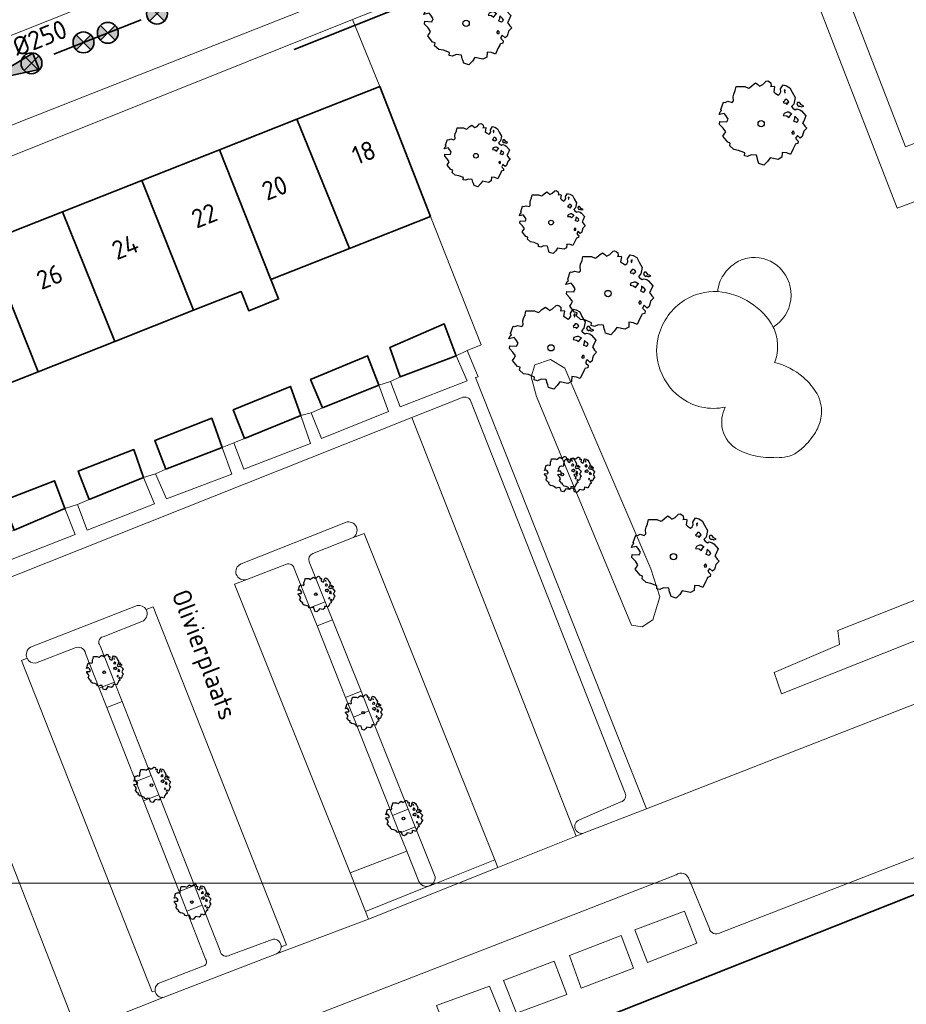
# Model space of a CAD drawing. Header units: metres. Extents: x 152391 to 157968, y 462336 to 467280.
# Tile 253 of 256: x 155098 to 155162, y 464771 to 464842. Entities that reach past the tile are written whole.
import ezdxf
from ezdxf.enums import TextEntityAlignment as Align

# ---------------------------------------------------------------- set-up
doc = ezdxf.new("R2010")
doc.units = ezdxf.units.M
doc.header["$LTSCALE"] = 0.75
doc.linetypes.add('RI-VWA_BETON', pattern=[19, 9, -5, 0, -5])
doc.layers.get('0').update_dxf_attribs({"lineweight": 25})
doc.layers.get('defpoints').update_dxf_attribs({"lineweight": 25})
for name, color, linetype, lineweight in [('B-GV-GR-BOOM-S', 252, 'Continuous', 25), ('B-WE-GR-BEPLANTING_CULTUUR_BODEMBEDEKKER-GV', 251, 'Continuous', 18), ('B-WE-GR-BEPLANTING_CULTUUR_HEESTERS-GV', 251, 'Continuous', 18), ('B-WE-GR-GROENVOORZIENING-GV', 251, 'Continuous', 18), ('B-WE-OG-BEBOUWING-GV', 6, 'Continuous', 35), ('B-WE-OG-BEBOUWING-T18', 1, 'Continuous', 18), ('B-WE-OG-TERREIN_CULTUURSCHEIDING-GV', 251, 'Continuous', 18), ('B-WE-OG-TERREIN_ONBEGROEID-GV', 251, 'Continuous', 18), ('B-WE-OG-TOPOGRAFIE-T18', 1, 'Continuous', 18), ('B-WE-VH-VERHARDING_BETONSTRAATSTEEN-GV', 251, 'Continuous', 18), ('B-WE-VH-VERHARDING_TEGEL-GV', 251, 'Continuous', 18), ('N-OI-RI-VWA_STROOMRICHTING-S @ 0.75', 36, 'Continuous', 35), ('N-OI-RI-VWA_TRANSPORTLEIDING_BETON_250-G', 36, 'RI-VWA_BETON', 35), ('N-RO-KG-GRENS_WERK-G', 7, 'XX-WERKGRENS', 35)]:
    doc.layers.add(name, color=color, linetype=linetype, lineweight=lineweight)
doc.layers.add('N-OI-RI-VRIJVERVAL_HULPSTUK-S', color=210, linetype='Continuous', lineweight=35, plot=False)
doc.layers.add('X-XX-AL-TEKENBLAD_HULPLIJN-G', color=7, linetype='Continuous', lineweight=18, plot=False)
doc.styles.add('NLCS-ISO', font='isocpeur.ttf')
doc.styles.add('NLCS-ISO-M750-T18', font='NLCS-ISO.ttf', dxfattribs={"height": 1.35})
doc.linetypes.add('XX-WERKGRENS', pattern='A,0,[137,NLCS.SHX,S=0.1,R=0,X=-1.1,Y=-1.35],-6', length=6)

# ---------------------------------------------------------------- blocks, each defined once
blk = doc.blocks.new('*U143')
at = {"ltscale": 0.1}
blk.add_hatch(color=256, dxfattribs=at).paths.add_polyline_path([(-2.5, 0), (2.5, -0.833), (2.5, 0.833)])
at = {"ltscale": 0.1, "flags": 128}
blk.add_lwpolyline([(-2.5, 0), (2.5, -0.833), (2.5, 0.833)], close=True, dxfattribs=at)
at = {"ltscale": 0.1, "style": 'NLCS-ISO'}
for tag, p in [('MAT', (-1, 0.5)), ('BOBL', (-24.572, 0))]:
    blk.add_attdef(tag, text='', height=1.8, dxfattribs=at).set_placement(p, align=Align.BOTTOM_RIGHT)
for tag, p in [('DIA', (1, 0.5)), ('BOBR', (23.626, -0.008))]:
    blk.add_attdef(tag, text='', height=1.8, dxfattribs=at).set_placement(p, align=Align.BOTTOM_LEFT)
at = {"layer": 'defpoints', "ltscale": 0.1, "style": 'NLCS-ISO', "flags": 1}
blk.add_attdef('JVA', text='', height=1.8, dxfattribs=at).set_placement((0, -1), align=Align.TOP_CENTER)
blk = doc.blocks.new('SRI-HULP')
h = blk.add_hatch(color=256)
h.dxf.hatch_style = 1
h.paths.add_polyline_path([(-0.707, 0.707, 0.198912), (-1, 0, 0.198912), (-0.707, -0.707), (0, 0)])
h = blk.add_hatch(color=256)
h.dxf.hatch_style = 1
h.paths.add_polyline_path([(1, 0, 0.198912), (0.707, 0.707), (0, 0), (0.707, -0.707, 0.198912)])
for p, q in [((-0.707, 0.707), (0.707, -0.707)), ((-0.707, -0.707), (0.707, 0.707))]:
    blk.add_line(p, q)
blk.add_circle((0, 0), 1)
blk = doc.blocks.new('SGR-BOOM_31_50')
at = {"linetype": 'Continuous'}
for p, q in [((-0.487, 2.064), (-0.301, 2.196)), ((-0.301, 2.196), (-0.177, 2.108)), ((0.087, 2.108), (0.273, 2.283)), ((0.273, 2.283), (0.351, 2.305)), ((0.351, 2.305), (0.444, 2.261)), ((0.444, 2.261), (0.521, 2.196)), ((0.521, 2.196), (0.537, 2.042)), ((-1.51, 1.451), (-1.479, 1.582)), ((-1.495, 1.232), (-1.51, 1.451)), ((-1.479, 1.582), (-1.402, 1.78)), ((-1.402, 1.78), (-1.355, 1.999)), ((-1.355, 1.999), (-0.89, 1.999)), ((-0.89, 1.999), (-0.688, 1.911)), ((-0.688, 1.911), (-0.626, 1.933)), ((-0.626, 1.933), (-0.487, 2.064)), ((-0.177, 2.108), (-0.084, 2.02)), ((-0.084, 2.02), (0.087, 2.108)), ((0.537, 2.042), (0.506, 1.999)), ((0.506, 1.999), (0.707, 2.02)), ((0.723, 1.977), (0.676, 1.714)), ((0.676, 1.714), (0.754, 1.648)), ((0.707, 2.02), (0.723, 1.977)), ((0.754, 1.648), (0.924, 1.539)), ((0.924, 1.539), (1.002, 1.604)), ((1.002, 1.604), (1.064, 1.714)), ((1.048, 1.867), (1.188, 2.086)), ((1.064, 1.714), (1.048, 1.867)), ((1.188, 2.086), (1.358, 2.042)), ((1.296, 1.823), (1.234, 1.78)), ((1.234, 1.78), (1.265, 1.67)), ((1.265, 1.67), (1.281, 1.648)), ((1.281, 1.692), (1.296, 1.823)), ((1.358, 2.042), (1.545, 1.933)), ((1.545, 1.933), (1.669, 1.692)), ((1.669, 1.692), (1.839, 1.407)), ((-2.177, 0.772), (-2.038, 1.166)), ((-2.131, 0.706), (-2.177, 0.772)), ((-2.038, 1.166), (-1.944, 1.144)), ((-1.944, 1.144), (-1.789, 1.21)), ((-1.789, 1.21), (-1.572, 1.144)), ((-1.572, 1.144), (-1.495, 1.232)), ((1.25, 1.21), (1.188, 1.166)), ((1.188, 1.166), (1.234, 1.101)), ((1.234, 1.101), (1.312, 1.122)), ((1.296, 1.298), (1.25, 1.21)), ((1.374, 1.298), (1.296, 1.298)), ((1.312, 1.122), (1.374, 1.035)), ((1.436, 1.254), (1.374, 1.298)), ((1.374, 1.035), (1.436, 1.122)), ((1.498, 1.166), (1.436, 1.254)), ((1.436, 1.122), (1.498, 1.166)), ((1.762, 1.057), (1.638, 0.925)), ((1.638, 0.925), (1.7, 0.838)), ((1.7, 0.838), (1.839, 0.75)), ((1.839, 1.407), (1.762, 1.057)), ((1.839, 0.75), (1.917, 0.794)), ((1.963, 1.144), (1.917, 1.079)), ((1.917, 1.079), (1.948, 0.991)), ((1.917, 0.794), (2.087, 0.75)), ((1.948, 0.991), (2.041, 0.925)), ((2.056, 1.144), (1.963, 1.144)), ((2.041, 0.969), (2.18, 0.903)), ((2.041, 0.925), (2.056, 0.969)), ((2.165, 1.013), (2.056, 1.144)), ((2.087, 0.75), (2.18, 0.684)), ((2.304, 0.947), (2.165, 1.013)), ((2.18, 0.903), (2.304, 0.947)), ((-2.27, 0.487), (-2.208, 0.641)), ((-1.991, 0.553), (-2.27, 0.487)), ((-2.239, -0.038), (-2.224, 0.115)), ((-2.224, 0.115), (-1.851, 0.093)), ((-2.208, 0.641), (-2.131, 0.706)), ((-1.898, 0.444), (-1.991, 0.553)), ((-1.774, 0.246), (-1.898, 0.444)), ((-1.851, 0.093), (-1.774, 0.246)), ((1.234, 0.553), (1.188, 0.444)), ((1.188, 0.444), (1.374, 0.422)), ((1.405, 0.619), (1.234, 0.553)), ((1.374, 0.422), (1.483, 0.334)), ((1.483, 0.619), (1.405, 0.619)), ((1.622, 0.531), (1.483, 0.619)), ((1.483, 0.334), (1.607, 0.487)), ((1.607, 0.487), (1.653, 0.553)), ((1.793, 0.246), (1.746, 0.137)), ((1.911, 0.065), (1.746, 0.137)), ((1.808, 0.4), (1.793, 0.312)), ((1.793, 0.312), (1.793, 0.246)), ((1.901, 0.312), (1.808, 0.4)), ((1.963, 0.268), (1.901, 0.312)), ((1.911, 0.065), (2.01, 0.181)), ((2.01, 0.181), (1.963, 0.268)), ((2.18, 0.684), (2.413, 0.422)), ((2.289, 0.137), (2.227, 0.049)), ((2.227, 0.049), (2.351, -0.126)), ((2.413, 0.422), (2.289, 0.137)), ((-2.053, -0.235), (-2.239, -0.038)), ((-2.069, -0.673), (-1.991, -0.564)), ((-1.805, -1.002), (-2.069, -0.673)), ((-1.913, -0.433), (-2.053, -0.235)), ((-1.991, -0.564), (-1.913, -0.433)), ((1.715, -0.389), (1.653, -0.476)), ((1.653, -0.476), (1.669, -0.564)), ((1.684, -0.564), (1.777, -0.542)), ((1.777, -0.454), (1.715, -0.389)), ((1.777, -0.542), (1.777, -0.454)), ((1.948, -0.63), (1.855, -0.783)), ((2.103, -0.783), (1.948, -0.63)), ((2.211, -0.695), (2.103, -0.783)), ((2.242, -0.564), (2.211, -0.695)), ((2.289, -0.411), (2.242, -0.564)), ((2.459, -0.235), (2.289, -0.411)), ((2.351, -0.126), (2.459, -0.235)), ((-1.665, -1.046), (-1.805, -1.002)), ((-1.696, -1.199), (-1.665, -1.046)), ((-1.479, -1.396), (-1.696, -1.199)), ((-1.216, -1.44), (-1.479, -1.396)), ((1.715, -1.352), (1.576, -1.659)), ((1.808, -1.177), (1.715, -1.352)), ((1.824, -1.112), (1.808, -1.177)), ((1.979, -1.068), (1.824, -1.112)), ((1.855, -0.783), (1.901, -0.849)), ((1.901, -0.849), (1.994, -0.936)), ((1.994, -0.936), (1.979, -1.068)), ((-0.89, -1.571), (-1.216, -1.44)), ((-0.906, -1.725), (-0.89, -1.571)), ((-0.735, -1.769), (-0.906, -1.725)), ((-0.533, -1.681), (-0.735, -1.769)), ((-0.254, -1.703), (-0.533, -1.681)), ((-0.208, -1.9), (-0.254, -1.703)), ((-0.177, -1.988), (-0.208, -1.9)), ((-0.13, -2.141), (-0.177, -1.988)), ((0.335, -2.031), (0.149, -2.229)), ((0.475, -1.834), (0.335, -2.031)), ((0.909, -1.922), (0.475, -1.834)), ((1.11, -1.812), (0.909, -1.922)), ((1.126, -1.55), (1.11, -1.812)), ((1.374, -1.571), (1.126, -1.55)), ((1.576, -1.659), (1.374, -1.571)), ((0.149, -2.229), (-0.13, -2.141))]:
    blk.add_line(p, q, dxfattribs=at)
blk.add_circle((0, 0), 0.169, dxfattribs=at)
blk = doc.blocks.new('SGR-BOOM_50_100')
at = {"linetype": 'Continuous'}
for p, q in [((-0.649, 2.752), (-0.401, 2.928)), ((-0.401, 2.928), (-0.236, 2.811)), ((0.116, 2.811), (0.364, 3.044)), ((0.364, 3.044), (0.467, 3.074)), ((0.467, 3.074), (0.591, 3.015)), ((0.591, 3.015), (0.695, 2.928)), ((0.695, 2.928), (0.715, 2.723)), ((-1.972, 2.11), (-1.869, 2.373)), ((-1.869, 2.373), (-1.807, 2.665)), ((-1.807, 2.665), (-1.187, 2.665)), ((-1.187, 2.665), (-0.918, 2.548)), ((-0.918, 2.548), (-0.835, 2.577)), ((-0.835, 2.577), (-0.649, 2.752)), ((-0.236, 2.811), (-0.112, 2.694)), ((-0.112, 2.694), (0.116, 2.811)), ((0.715, 2.723), (0.674, 2.665)), ((0.674, 2.665), (0.943, 2.694)), ((0.964, 2.636), (0.902, 2.285)), ((0.902, 2.285), (1.005, 2.198)), ((0.943, 2.694), (0.964, 2.636)), ((1.005, 2.198), (1.232, 2.052)), ((1.232, 2.052), (1.336, 2.139)), ((1.336, 2.139), (1.418, 2.285)), ((1.398, 2.49), (1.584, 2.782)), ((1.418, 2.285), (1.398, 2.49)), ((1.584, 2.782), (1.811, 2.723)), ((1.729, 2.431), (1.646, 2.373)), ((1.646, 2.373), (1.687, 2.227)), ((1.687, 2.227), (1.708, 2.198)), ((1.708, 2.256), (1.729, 2.431)), ((1.811, 2.723), (2.059, 2.577)), ((2.059, 2.577), (2.225, 2.256)), ((2.225, 2.256), (2.452, 1.876)), ((-2.903, 1.029), (-2.717, 1.555)), ((-2.717, 1.555), (-2.593, 1.526)), ((-2.593, 1.526), (-2.386, 1.613)), ((-2.386, 1.613), (-2.096, 1.526)), ((-2.096, 1.526), (-1.993, 1.643)), ((-2.014, 1.935), (-1.972, 2.11)), ((-1.993, 1.643), (-2.014, 1.935)), ((1.667, 1.613), (1.584, 1.555)), ((1.584, 1.555), (1.646, 1.467)), ((1.646, 1.467), (1.749, 1.497)), ((1.729, 1.73), (1.667, 1.613)), ((1.832, 1.73), (1.729, 1.73)), ((1.749, 1.497), (1.832, 1.38)), ((1.915, 1.672), (1.832, 1.73)), ((1.832, 1.38), (1.915, 1.497)), ((1.997, 1.555), (1.915, 1.672)), ((1.915, 1.497), (1.997, 1.555)), ((2.452, 1.876), (2.349, 1.409)), ((2.618, 1.526), (2.556, 1.438)), ((2.556, 1.438), (2.597, 1.321)), ((2.742, 1.526), (2.618, 1.526)), ((2.886, 1.351), (2.742, 1.526)), ((-3.027, 0.65), (-2.944, 0.854)), ((-2.655, 0.737), (-3.027, 0.65)), ((-2.944, 0.854), (-2.841, 0.942)), ((-2.841, 0.942), (-2.903, 1.029)), ((-2.531, 0.591), (-2.655, 0.737)), ((1.646, 0.737), (1.584, 0.591)), ((1.873, 0.825), (1.646, 0.737)), ((1.977, 0.825), (1.873, 0.825)), ((2.163, 0.708), (1.977, 0.825)), ((2.142, 0.65), (2.204, 0.737)), ((2.349, 1.409), (2.183, 1.234)), ((2.183, 1.234), (2.266, 1.117)), ((2.266, 1.117), (2.452, 1)), ((2.452, 1), (2.556, 1.059)), ((2.556, 1.059), (2.783, 1)), ((2.597, 1.321), (2.721, 1.234)), ((2.721, 1.292), (2.907, 1.205)), ((2.721, 1.234), (2.742, 1.292)), ((2.783, 1), (2.907, 0.913)), ((3.072, 1.263), (2.886, 1.351)), ((2.907, 1.205), (3.072, 1.263)), ((2.907, 0.913), (3.217, 0.562)), ((-2.985, -0.051), (-2.965, 0.153)), ((-2.965, 0.153), (-2.469, 0.124)), ((-2.365, 0.329), (-2.531, 0.591)), ((-2.469, 0.124), (-2.365, 0.329)), ((1.584, 0.591), (1.832, 0.562)), ((1.832, 0.562), (1.977, 0.445)), ((1.977, 0.445), (2.142, 0.65)), ((2.39, 0.329), (2.328, 0.183)), ((2.549, 0.087), (2.328, 0.183)), ((2.411, 0.533), (2.39, 0.416)), ((2.39, 0.416), (2.39, 0.329)), ((2.535, 0.416), (2.411, 0.533)), ((2.618, 0.358), (2.535, 0.416)), ((2.549, 0.087), (2.68, 0.241)), ((2.68, 0.241), (2.618, 0.358)), ((3.052, 0.183), (2.969, 0.066)), ((2.969, 0.066), (3.135, -0.168)), ((3.217, 0.562), (3.052, 0.183)), ((-2.737, -0.314), (-2.985, -0.051)), ((-2.551, -0.577), (-2.737, -0.314)), ((-2.655, -0.752), (-2.551, -0.577)), ((2.287, -0.518), (2.204, -0.635)), ((2.204, -0.635), (2.225, -0.752)), ((2.37, -0.606), (2.287, -0.518)), ((2.37, -0.723), (2.37, -0.606)), ((3.052, -0.548), (2.99, -0.752)), ((3.279, -0.314), (3.052, -0.548)), ((3.135, -0.168), (3.279, -0.314)), ((-2.758, -0.898), (-2.655, -0.752)), ((-2.407, -1.336), (-2.758, -0.898)), ((-2.22, -1.394), (-2.407, -1.336)), ((-2.262, -1.599), (-2.22, -1.394)), ((2.245, -0.752), (2.37, -0.723)), ((2.597, -0.84), (2.473, -1.044)), ((2.473, -1.044), (2.535, -1.132)), ((2.535, -1.132), (2.659, -1.248)), ((2.804, -1.044), (2.597, -0.84)), ((2.659, -1.248), (2.638, -1.424)), ((2.948, -0.927), (2.804, -1.044)), ((2.99, -0.752), (2.948, -0.927)), ((-1.972, -1.862), (-2.262, -1.599)), ((-1.621, -1.92), (-1.972, -1.862)), ((-1.187, -2.095), (-1.621, -1.92)), ((-1.207, -2.3), (-1.187, -2.095)), ((1.501, -2.066), (1.48, -2.417)), ((1.832, -2.095), (1.501, -2.066)), ((2.101, -2.212), (1.832, -2.095)), ((2.287, -1.803), (2.101, -2.212)), ((2.411, -1.57), (2.287, -1.803)), ((2.432, -1.482), (2.411, -1.57)), ((2.638, -1.424), (2.432, -1.482)), ((-0.98, -2.358), (-1.207, -2.3)), ((-0.711, -2.241), (-0.98, -2.358)), ((-0.339, -2.271), (-0.711, -2.241)), ((-0.277, -2.533), (-0.339, -2.271)), ((-0.236, -2.65), (-0.277, -2.533)), ((-0.174, -2.855), (-0.236, -2.65)), ((0.447, -2.709), (0.199, -2.971)), ((0.633, -2.446), (0.447, -2.709)), ((1.212, -2.563), (0.633, -2.446)), ((1.48, -2.417), (1.212, -2.563)), ((0.199, -2.971), (-0.174, -2.855))]:
    blk.add_line(p, q, dxfattribs=at)
blk.add_circle((0, 0), 0.225, dxfattribs=at)
blk = doc.blocks.new('SGR-BOOM_0_20')
at = {"linetype": 'Continuous'}
for p, q in [((-0.85, 0.816), (-0.832, 0.89)), ((-0.841, 0.693), (-0.85, 0.816)), ((-0.832, 0.89), (-0.788, 1.001)), ((-0.788, 1.001), (-0.762, 1.124)), ((-0.762, 1.124), (-0.501, 1.124)), ((-0.501, 1.124), (-0.387, 1.075)), ((-0.387, 1.075), (-0.352, 1.087)), ((-0.352, 1.087), (-0.274, 1.161)), ((-0.274, 1.161), (-0.169, 1.235)), ((-0.169, 1.235), (-0.099, 1.186)), ((-0.099, 1.186), (-0.047, 1.137)), ((-0.047, 1.137), (0.049, 1.186)), ((0.049, 1.186), (0.154, 1.284)), ((0.154, 1.284), (0.197, 1.297)), ((0.197, 1.297), (0.25, 1.272)), ((0.25, 1.272), (0.293, 1.235)), ((0.302, 1.149), (0.284, 1.124)), ((0.284, 1.124), (0.398, 1.137)), ((0.293, 1.235), (0.302, 1.149)), ((0.407, 1.112), (0.38, 0.964)), ((0.38, 0.964), (0.424, 0.927)), ((0.398, 1.137), (0.407, 1.112)), ((0.424, 0.927), (0.52, 0.865)), ((0.52, 0.865), (0.564, 0.902)), ((0.564, 0.902), (0.598, 0.964)), ((0.59, 1.05), (0.668, 1.173)), ((0.598, 0.964), (0.59, 1.05)), ((0.668, 1.173), (0.764, 1.149)), ((0.729, 1.026), (0.694, 1.001)), ((0.694, 1.001), (0.712, 0.939)), ((0.729, 0.73), (0.703, 0.681)), ((0.712, 0.939), (0.721, 0.927)), ((0.721, 0.952), (0.729, 1.026)), ((0.773, 0.73), (0.729, 0.73)), ((0.764, 1.149), (0.869, 1.087)), ((0.808, 0.705), (0.773, 0.73)), ((0.869, 1.087), (0.939, 0.952)), ((0.939, 0.952), (1.035, 0.792)), ((1.035, 0.792), (0.991, 0.594)), ((-1.277, 0.274), (-1.242, 0.36)), ((-1.12, 0.311), (-1.277, 0.274)), ((-1.259, -0.022), (-1.251, 0.065)), ((-1.251, 0.065), (-1.041, 0.052)), ((-1.242, 0.36), (-1.198, 0.397)), ((-1.225, 0.434), (-1.146, 0.656)), ((-1.198, 0.397), (-1.225, 0.434)), ((-1.146, 0.656), (-1.094, 0.644)), ((-1.068, 0.249), (-1.12, 0.311)), ((-1.094, 0.644), (-1.007, 0.681)), ((-0.998, 0.139), (-1.068, 0.249)), ((-1.041, 0.052), (-0.998, 0.139)), ((-1.007, 0.681), (-0.884, 0.644)), ((-0.884, 0.644), (-0.841, 0.693)), ((0.703, 0.681), (0.668, 0.656)), ((0.668, 0.656), (0.694, 0.619)), ((0.694, 0.311), (0.668, 0.249)), ((0.668, 0.249), (0.773, 0.237)), ((0.694, 0.619), (0.738, 0.631)), ((0.79, 0.348), (0.694, 0.311)), ((0.738, 0.631), (0.773, 0.582)), ((0.773, 0.582), (0.808, 0.631)), ((0.773, 0.237), (0.834, 0.188)), ((0.834, 0.348), (0.79, 0.348)), ((0.843, 0.656), (0.808, 0.705)), ((0.808, 0.631), (0.843, 0.656)), ((0.912, 0.299), (0.834, 0.348)), ((0.834, 0.188), (0.904, 0.274)), ((0.904, 0.274), (0.93, 0.311)), ((0.991, 0.594), (0.921, 0.521)), ((0.921, 0.521), (0.956, 0.471)), ((0.956, 0.471), (1.035, 0.422)), ((1.008, 0.139), (0.982, 0.077)), ((1.075, 0.037), (0.982, 0.077)), ((1.017, 0.225), (1.008, 0.176)), ((1.008, 0.176), (1.008, 0.139)), ((1.069, 0.176), (1.017, 0.225)), ((1.035, 0.422), (1.078, 0.447)), ((1.104, 0.151), (1.069, 0.176)), ((1.075, 0.037), (1.13, 0.102)), ((1.104, 0.644), (1.078, 0.607)), ((1.078, 0.607), (1.096, 0.557)), ((1.078, 0.447), (1.174, 0.422)), ((1.096, 0.557), (1.148, 0.521)), ((1.157, 0.644), (1.104, 0.644)), ((1.13, 0.102), (1.104, 0.151)), ((1.148, 0.545), (1.226, 0.508)), ((1.148, 0.521), (1.157, 0.545)), ((1.218, 0.57), (1.157, 0.644)), ((1.174, 0.422), (1.226, 0.385)), ((1.296, 0.533), (1.218, 0.57)), ((1.226, 0.508), (1.296, 0.533)), ((1.226, 0.385), (1.357, 0.237)), ((1.287, 0.077), (1.253, 0.028)), ((1.253, 0.028), (1.322, -0.071)), ((1.357, 0.237), (1.287, 0.077)), ((-1.155, -0.132), (-1.259, -0.022)), ((-1.164, -0.379), (-1.12, -0.317)), ((-1.015, -0.564), (-1.164, -0.379)), ((-1.076, -0.243), (-1.155, -0.132)), ((-1.12, -0.317), (-1.076, -0.243)), ((-0.937, -0.588), (-1.015, -0.564)), ((-0.954, -0.675), (-0.937, -0.588)), ((-0.832, -0.785), (-0.954, -0.675)), ((0.965, -0.219), (0.93, -0.268)), ((0.93, -0.268), (0.939, -0.317)), ((0.947, -0.317), (1, -0.305)), ((1, -0.256), (0.965, -0.219)), ((1.017, -0.662), (0.965, -0.761)), ((1, -0.305), (1, -0.256)), ((1.026, -0.625), (1.017, -0.662)), ((1.113, -0.601), (1.026, -0.625)), ((1.096, -0.354), (1.043, -0.44)), ((1.043, -0.44), (1.069, -0.477)), ((1.069, -0.477), (1.122, -0.527)), ((1.183, -0.44), (1.096, -0.354)), ((1.122, -0.527), (1.113, -0.601)), ((1.244, -0.391), (1.183, -0.44)), ((1.261, -0.317), (1.244, -0.391)), ((1.287, -0.231), (1.261, -0.317)), ((1.383, -0.132), (1.287, -0.231)), ((1.322, -0.071), (1.383, -0.132)), ((-0.684, -0.81), (-0.832, -0.785)), ((-0.501, -0.884), (-0.684, -0.81)), ((-0.509, -0.97), (-0.501, -0.884)), ((-0.413, -0.995), (-0.509, -0.97)), ((-0.3, -0.946), (-0.413, -0.995)), ((-0.143, -0.958), (-0.3, -0.946)), ((-0.117, -1.069), (-0.143, -0.958)), ((-0.099, -1.118), (-0.117, -1.069)), ((-0.073, -1.204), (-0.099, -1.118)), ((0.084, -1.254), (-0.073, -1.204)), ((0.188, -1.143), (0.084, -1.254)), ((0.267, -1.032), (0.188, -1.143)), ((0.511, -1.081), (0.267, -1.032)), ((0.625, -1.019), (0.511, -1.081)), ((0.633, -0.872), (0.625, -1.019)), ((0.773, -0.884), (0.633, -0.872)), ((0.886, -0.933), (0.773, -0.884)), ((0.965, -0.761), (0.886, -0.933))]:
    blk.add_line(p, q, dxfattribs=at)
blk.add_circle((0, 0), 0.0948, dxfattribs=at)

msp = doc.modelspace()

# ---------------------------------------------------------------- linework, layer by layer
at = {"layer": 'B-WE-GR-BEPLANTING_CULTUUR_BODEMBEDEKKER-GV'}
msp.add_lwpolyline([(155128.275, 464771.268), (155129.221, 464768.814), (155133.026, 464770.312), (155132.079, 464772.663)], close=True, dxfattribs=at)
at = {"layer": 'B-WE-GR-BEPLANTING_CULTUUR_HEESTERS-GV'}
for points in [[(155129.674, 464817.921), (155125.673, 464816.426), (155124.973, 464816.077), (155125.671, 464814.275), (155130.472, 464816.12)], [(155124.123, 464815.828), (155120.073, 464814.182), (155119.273, 464813.833), (155120.021, 464811.982), (155124.821, 464813.926)], [(155113.722, 464811.69), (155114.42, 464809.789), (155119.221, 464811.633), (155118.523, 464813.634), (155114.472, 464811.989)], [(155112.872, 464811.341), (155108.822, 464809.796), (155108.071, 464809.447), (155108.869, 464807.646), (155113.569, 464809.44)], [(155107.221, 464809.198), (155103.32, 464807.603), (155102.47, 464807.254), (155103.168, 464805.403), (155108.019, 464807.297)], [(155101.571, 464806.955), (155097.92, 464805.41), (155092.473, 464803.258), (155090.106, 464801.532), (155089.56, 464800.116), (155102.319, 464805.104)], [(155142.528, 464776.699), (155143.426, 464774.352), (155146.977, 464775.743), (155146.079, 464778.045)], [(155138.675, 464772.508), (155142.426, 464773.952), (155141.528, 464776.303), (155137.83, 464774.854)], [(155136.728, 464774.459), (155133.079, 464773.063), (155134.026, 464770.712), (155137.626, 464772.054)]]:
    msp.add_lwpolyline(points, close=True, dxfattribs=at)
at = {"layer": 'B-WE-GR-GROENVOORZIENING-GV'}
for points in [[(155120.79, 464798.969), (155120.272, 464800.262), (155119.171, 464799.822), (155119.687, 464798.528)], [(155104.584, 464792.669), (155105.687, 464793.094), (155105.138, 464794.49), (155104.036, 464794.065)], [(155122.3, 464791.978), (155123.414, 464792.424), (155122.849, 464793.833), (155121.737, 464793.388)], [(155107.774, 464787.793), (155106.667, 464787.366), (155107.215, 464785.97), (155108.324, 464786.397)], [(155126.749, 464784.106), (155126.241, 464785.373), (155125.114, 464784.922), (155125.62, 464783.654)], [(155111.439, 464778.483), (155110.89, 464779.879), (155109.776, 464779.45), (155110.324, 464778.054)]]:
    msp.add_lwpolyline(points, close=True, dxfattribs=at)
at = {"layer": 'B-WE-OG-BEBOUWING-GV'}
for points in [[(155118.234, 464834.924), (155122.028, 464825.63), (155127.834, 464827.924), (155124.195, 464837.28)], [(155118.234, 464834.924), (155112.676, 464832.728), (155116.38, 464823.398), (155122.028, 464825.63)], [(155112.676, 464832.728), (155107.102, 464830.525), (155110.819, 464821.2), (155114.232, 464822.549), (155114.779, 464821.164), (155116.927, 464822.014), (155116.38, 464823.398)], [(155101.409, 464828.275), (155105.159, 464818.964), (155110.819, 464821.2), (155107.102, 464830.525)], [(155101.409, 464828.275), (155095.912, 464826.103), (155099.656, 464816.789), (155105.159, 464818.964)], [(155092.098, 464820.164), (155093.047, 464817.693), (155094.188, 464814.724), (155094.501, 464814.85), (155094.531, 464814.764), (155099.656, 464816.789), (155095.912, 464826.103), (155090.641, 464824.02), (155091.04, 464822.919)], [(155125.673, 464816.426), (155129.674, 464817.921), (155128.826, 464820.222), (155124.926, 464818.527)], [(155120.073, 464814.182), (155124.123, 464815.828), (155123.326, 464817.929), (155119.225, 464816.234)], [(155114.472, 464811.989), (155118.523, 464813.634), (155117.775, 464815.736), (155113.674, 464814.04)], [(155108.822, 464809.796), (155112.872, 464811.341), (155112.124, 464813.442), (155108.024, 464811.847)], [(155103.32, 464807.603), (155107.221, 464809.198), (155106.523, 464811.199), (155102.523, 464809.654)], [(155097.122, 464807.511), (155097.92, 464805.41), (155101.571, 464806.955), (155100.823, 464808.956)]]:
    msp.add_lwpolyline(points, close=True, dxfattribs=at)
msp.add_lwpolyline([(155116.194, 464758.91), (155119.558, 464750.427), (155186.466, 464776.796), (155182.378, 464787.052), (155178.957, 464785.697), (155115.67, 464760.633), (155114.322, 464763.935)], dxfattribs=at)
at = {"layer": 'B-WE-OG-TERREIN_CULTUURSCHEIDING-GV'}
for points in [[(155179.557, 464864.262), (155174.806, 464862.618), (155153.654, 464854.444), (155161.98, 464832.931), (155165.431, 464834.277), (155166.128, 464832.176), (155176.33, 464836.313), (155191.487, 464797.891), (155188.584, 464796.729), (155187.165, 464796.16), (155181.586, 464793.927), (155182.383, 464792.102), (155184.783, 464793.15), (155187.724, 464785.695)], [(155151.654, 464853.646), (155122.245, 464842.092), (155124.195, 464837.28), (155127.834, 464827.924), (155131.474, 464818.719), (155130.474, 464818.32), (155131.271, 464816.419), (155131.071, 464816.369), (155143.366, 464785.404), (155169.29, 464795.518)], [(155170.09, 464795.068), (155169.941, 464795.868), (155175.441, 464798.112), (155163.226, 464829.23), (155161.376, 464828.532), (155151.654, 464853.646)]]:
    msp.add_lwpolyline(points, dxfattribs=at)
for points in [[(155148.886, 464823.725, -0.110405), (155149.857, 464824.656)], [(155149.857, 464824.656, -0.115786), (155150.892, 464824.98)], [(155150.892, 464824.98, -0.22096), (155152.96, 464824.219)], [(155152.96, 464824.219, -0.231397), (155153.719, 464821.941)], [(155148.474, 464822.546, -0.122317), (155148.886, 464823.725)], [(155146.083, 464821.915, -0.153507), (155148.474, 464822.546)], [(155144.233, 464819.391, -0.186119), (155146.083, 464821.915)], [(155153.719, 464821.941, -0.22283), (155152.469, 464819.992)], [(155152.469, 464819.992, -0.100857), (155152.767, 464818.842)], [(155144.236, 464817.22, -0.134961), (155144.233, 464819.391)], [(155152.767, 464818.842, -0.109289), (155152.566, 464817.442)], [(155152.566, 464817.442, -0.119028), (155154.615, 464816.39)], [(155145.749, 464814.982, -0.161294), (155144.236, 464817.22)], [(155154.615, 464816.39, -0.084944), (155155.613, 464815.187)], [(155147.326, 464814.246, -0.114382), (155145.749, 464814.982)], [(155155.613, 464815.187, -0.166301), (155155.911, 464813.587)], [(155149.014, 464814.246, -0.111374), (155147.326, 464814.246)], [(155148.823, 464812.638, -0.17725), (155149.014, 464814.246)], [(155155.911, 464813.587, -0.098872), (155155.583, 464812.577)], [(155149.973, 464811.166, -0.220397), (155148.823, 464812.638)], [(155155.583, 464812.577, -0.071171), (155154.717, 464811.449)], [(155151.169, 464810.742, -0.061811), (155149.973, 464811.166)], [(155154.717, 464811.449, -0.044184), (155154.01, 464810.89)], [(155152.71, 464810.641, -0.078481), (155151.169, 464810.742)], [(155153.46, 464810.69, -0.078679), (155152.71, 464810.641)], [(155154.01, 464810.89, -0.072409), (155153.46, 464810.69)]]:
    msp.add_lwpolyline(points, format="xyb", dxfattribs=at)
for points in [[(155143.809, 464798.965), (155143.05, 464798.459), (155142.291, 464798.585), (155135.456, 464815.017), (155135.076, 464816.407), (155135.329, 464817.292), (155136.468, 464817.671), (155137.481, 464817.039), (155143.683, 464802.63), (155144.316, 464800.608)], [(155143.809, 464798.965), (155144.316, 464800.608), (155143.683, 464802.63), (155137.481, 464817.039), (155136.468, 464817.671), (155135.329, 464817.292), (155135.076, 464816.407), (155135.456, 464815.017), (155142.291, 464798.585), (155143.05, 464798.459)], [(155169.884, 464801.24), (155169.63, 464800.229), (155153.049, 464793.656), (155152.543, 464795.173), (155157.226, 464797.195), (155157.1, 464798.206), (155167.352, 464802.251), (155168.998, 464801.872)], [(155169.884, 464801.24), (155168.998, 464801.872), (155167.352, 464802.251), (155157.1, 464798.206), (155157.226, 464797.195), (155152.543, 464795.173), (155153.049, 464793.656), (155169.63, 464800.229)]]:
    msp.add_lwpolyline(points, close=True, dxfattribs=at)
at = {"layer": 'B-WE-OG-TERREIN_ONBEGROEID-GV'}
for points in [[(155148.474, 464822.546, 0.153507), (155146.083, 464821.915)], [(155150.831, 464821.736, 0.123971), (155148.474, 464822.546)], [(155146.083, 464821.915, 0.186119), (155144.233, 464819.391)], [(155152.469, 464819.992, 0.128902), (155150.831, 464821.736)], [(155152.767, 464818.842, 0.100857), (155152.469, 464819.992)], [(155144.233, 464819.391, 0.134961), (155144.236, 464817.22)], [(155152.566, 464817.442, 0.109289), (155152.767, 464818.842)], [(155154.615, 464816.39, 0.119028), (155152.566, 464817.442)], [(155144.236, 464817.22, 0.161294), (155145.749, 464814.982)], [(155155.613, 464815.187, 0.084944), (155154.615, 464816.39)], [(155145.749, 464814.982, 0.114382), (155147.326, 464814.246)], [(155155.911, 464813.587, 0.166301), (155155.613, 464815.187)], [(155147.326, 464814.246, 0.111374), (155149.014, 464814.246)], [(155149.014, 464814.246, 0.17725), (155148.823, 464812.638)], [(155155.583, 464812.577, 0.098872), (155155.911, 464813.587)], [(155148.823, 464812.638, 0.220397), (155149.973, 464811.166)], [(155154.717, 464811.449, 0.071171), (155155.583, 464812.577)], [(155149.973, 464811.166, 0.061811), (155151.169, 464810.742)], [(155154.01, 464810.89, 0.044184), (155154.717, 464811.449)], [(155151.169, 464810.742, 0.078481), (155152.71, 464810.641)], [(155152.71, 464810.641, 0.078679), (155153.46, 464810.69)], [(155153.46, 464810.69, 0.072409), (155154.01, 464810.89)]]:
    msp.add_lwpolyline(points, format="xyb", dxfattribs=at)
at = {"layer": 'B-WE-VH-VERHARDING_BETONSTRAATSTEEN-GV'}
for points in [[(155018.509, 464815.906), (155022.837, 464804.753), (155075.286, 464825.637), (155078.944, 464827.079), (155098.949, 464834.967), (155149.741, 464854.995), (155174.972, 464864.784), (155179.649, 464866.418), (155181.154, 464866.78), (155182.559, 464866.804), (155193.207, 464866.075), (155200.195, 464865.568), (155200.739, 464871.506), (155194.077, 464871.96), (155180.831, 464873.058), (155179.426, 464872.996), (155178.306, 464872.746), (155128.099, 464852.894), (155128.089, 464852.89), (155114.004, 464847.486), (155112.938, 464847.003), (155096.711, 464840.559), (155071.418, 464830.515)], [(155130.061, 464814.915), (155126.492, 464813.497)], [(155141.836, 464786.509), (155130.722, 464814.717)], [(155122.227, 464804.844), (155123.065, 464805.173), (155132.453, 464781.733), (155132.676, 464781.176), (155138.306, 464783.429), (155138.039, 464784.108), (155126.492, 464813.497), (155090.781, 464799.308), (155102.181, 464770.099), (155101.818, 464769.833)], [(155126.492, 464813.497), (155138.039, 464784.108), (155138.306, 464783.429), (155138.832, 464783.64)], [(155114.232, 464802.981), (155121.734, 464805.963)], [(155132.453, 464781.733), (155123.065, 464805.173), (155122.227, 464804.844), (155119.39, 464803.73)], [(155117.484, 464802.975), (155114.635, 464801.862), (155113.765, 464801.523), (155122.064, 464780.787), (155126.137, 464782.357), (155125.62, 464783.654), (155125.114, 464784.922), (155122.3, 464791.978), (155121.737, 464793.388), (155119.687, 464798.528), (155119.171, 464799.822)], [(155119.171, 464799.822), (155118.042, 464802.654)], [(155119.117, 464803.141), (155120.272, 464800.262), (155120.79, 464798.969), (155122.849, 464793.833), (155123.414, 464792.424), (155126.241, 464785.373), (155126.749, 464784.106), (155128.14, 464780.635)], [(155116.78, 464774.982), (155123.388, 464777.479), (155123.172, 464778.02), (155122.064, 464780.787), (155113.765, 464801.523), (155114.635, 464801.862)], [(155099.111, 464797.007), (155106.759, 464799.997)], [(155117.117, 464775.474), (155117.484, 464775.632), (155107.912, 464799.896), (155107.409, 464799.697)], [(155107.409, 464799.697), (155107.912, 464799.896), (155117.484, 464775.632), (155117.117, 464775.474)], [(155101.818, 464769.833), (155102.181, 464770.099), (155090.781, 464799.308), (155087.166, 464797.872)], [(155107.211, 464798.897), (155104.322, 464797.756)], [(155102.311, 464796.953), (155099.462, 464795.858)], [(155104.107, 464797.109), (155105.138, 464794.49), (155105.687, 464793.094), (155107.774, 464787.793), (155108.324, 464786.397), (155110.89, 464779.879), (155111.439, 464778.483), (155112.736, 464775.188)], [(155098.861, 464796.207), (155098.461, 464796.058), (155107.834, 464772.244), (155108.056, 464772.293)], [(155108.056, 464772.293), (155107.834, 464772.244), (155098.461, 464796.058), (155098.861, 464796.207)], [(155111.685, 464774.589), (155110.324, 464778.054), (155109.776, 464779.45), (155107.215, 464785.97), (155106.667, 464787.366), (155104.584, 464792.669), (155104.036, 464794.065), (155103.059, 464796.552)], [(155169.29, 464795.518), (155143.366, 464785.404), (155138.89, 464783.658), (155138.832, 464783.64), (155138.306, 464783.429), (155132.676, 464781.176), (155123.388, 464777.479), (155116.78, 464774.982), (155108.633, 464771.843), (155101.754, 464769.123), (155101.731, 464769.099)], [(155138.537, 464784.607), (155141.513, 464785.892)], [(155148.66, 464776.486), (155173.13, 464785.963)], [(155127.009, 464780.171), (155126.137, 464782.357), (155122.064, 464780.787), (155123.172, 464778.02), (155127.756, 464779.853)], [(155127.791, 464779.867), (155132.453, 464781.733)], [(155109.153, 464766.542), (155145.481, 464780.647)], [(155146.381, 464780.443), (155147.878, 464776.794)], [(155113.426, 464774.884), (155116.535, 464776.033)], [(155108.284, 464772.844), (155111.484, 464774.09)], [(155101.754, 464769.123), (155108.633, 464771.843)]]:
    msp.add_lwpolyline(points, dxfattribs=at)
for points in [[(155149.857, 464824.656, 0.110405), (155148.886, 464823.725)], [(155150.892, 464824.98, 0.115786), (155149.857, 464824.656)], [(155152.96, 464824.219, 0.22096), (155150.892, 464824.98)], [(155153.719, 464821.941, 0.231397), (155152.96, 464824.219)], [(155148.886, 464823.725, 0.122317), (155148.474, 464822.546)], [(155148.474, 464822.546, -0.123971), (155150.831, 464821.736)], [(155150.831, 464821.736, -0.128902), (155152.469, 464819.992)], [(155152.469, 464819.992, 0.22283), (155153.719, 464821.941)], [(155130.521, 464814.917, 0.199996), (155130.061, 464814.915)], [(155130.722, 464814.717, 0.142139), (155130.521, 464814.917)], [(155121.734, 464805.963, -0.956824), (155122.227, 464804.844)], [(155119.39, 464803.73, 0.408713), (155119.117, 464803.141)], [(155114.635, 464801.862, -0.975002), (155114.232, 464802.981)], [(155118.042, 464802.654, 0.431404), (155117.484, 464802.975)], [(155106.759, 464799.997, -0.323708), (155107.409, 464799.697)], [(155107.409, 464799.697, -0.394939), (155107.211, 464798.897)], [(155104.322, 464797.756, 0.292212), (155104.011, 464797.451)], [(155098.861, 464796.207, -0.392456), (155099.111, 464797.007)], [(155102.76, 464796.952, 0.21604), (155102.311, 464796.953)], [(155103.059, 464796.552, 0.244291), (155102.76, 464796.952)], [(155104.011, 464797.451, 0.210366), (155104.107, 464797.109)], [(155099.462, 464795.858, -0.317866), (155098.861, 464796.207)], [(155141.836, 464786.153, 0.168539), (155141.836, 464786.509)], [(155141.513, 464785.892, 0.239571), (155141.836, 464786.153)], [(155138.236, 464783.959, -0.41828), (155138.537, 464784.607)], [(155138.832, 464783.64, -0.383831), (155138.236, 464783.959)], [(155128.14, 464780.635, -0.386246), (155127.791, 464779.867)], [(155145.481, 464780.647, -0.245514), (155146.031, 464780.744)], [(155146.031, 464780.744, -0.191965), (155146.381, 464780.443)], [(155127.756, 464779.853, -0.366973), (155127.009, 464780.171)], [(155147.878, 464776.794, 0.243805), (155148.177, 464776.445)], [(155148.177, 464776.445, 0.242074), (155148.66, 464776.486)], [(155116.535, 464776.033, -0.436985), (155117.117, 464775.474)], [(155112.736, 464775.188, 0.277658), (155112.985, 464774.839)], [(155117.117, 464775.474, -0.296275), (155116.78, 464774.982)], [(155111.484, 464774.09, 0.286896), (155111.734, 464774.289)], [(155111.734, 464774.289, 0.249868), (155111.685, 464774.589)], [(155112.985, 464774.839, 0.251626), (155113.426, 464774.884)], [(155108.056, 464772.293, -0.294011), (155108.284, 464772.844)], [(155108.633, 464771.843, -0.388384), (155108.056, 464772.293)]]:
    msp.add_lwpolyline(points, format="xyb", dxfattribs=at)
at = {"layer": 'B-WE-VH-VERHARDING_TEGEL-GV'}
for points in [[(155201.401, 464860.612), (155201.681, 464864.297), (155201.763, 464865.38), (155201.461, 464865.401), (155200.195, 464865.568), (155193.207, 464866.075), (155182.559, 464866.804), (155181.154, 464866.78), (155179.649, 464866.418), (155174.972, 464864.784), (155149.741, 464854.995), (155098.949, 464834.967), (155078.944, 464827.079), (155075.286, 464825.637), (155022.837, 464804.753), (155023.539, 464802.952), (155027.289, 464804.448), (155033.44, 464806.94)], [(155033.44, 464806.94), (155069.094, 464821.197), (155072.795, 464822.592), (155075.741, 464823.654), (155079.332, 464825.03), (155079.794, 464825.206), (155088.688, 464828.696), (155094.347, 464830.916), (155099.71, 464833.064), (155122.245, 464842.092), (155151.654, 464853.646), (155153.654, 464854.444), (155174.806, 464862.618), (155179.557, 464864.262)], [(155114.322, 464763.935), (155115.67, 464760.633), (155178.957, 464785.697), (155176.865, 464790.999), (155174.272, 464792.402), (155175.017, 464793.78), (155177.611, 464792.377), (155181.43, 464793.864), (155166.128, 464832.176), (155165.431, 464834.277), (155161.98, 464832.931), (155153.654, 464854.444), (155151.654, 464853.646), (155161.376, 464828.532), (155163.226, 464829.23), (155175.441, 464798.112), (155169.941, 464795.868), (155170.09, 464795.068), (155173.429, 464786.663)], [(155071.418, 464830.515), (155096.711, 464840.559), (155112.938, 464847.003), (155114.004, 464847.486)], [(155138.832, 464783.64), (155138.89, 464783.658), (155143.366, 464785.404), (155131.071, 464816.369), (155131.271, 464816.419), (155130.474, 464818.32), (155129.674, 464817.921), (155130.472, 464816.12), (155125.671, 464814.275), (155124.973, 464816.077), (155124.123, 464815.828), (155124.821, 464813.926), (155120.021, 464811.982), (155119.273, 464813.833), (155118.523, 464813.634), (155119.221, 464811.633), (155114.42, 464809.789), (155113.722, 464811.69), (155112.872, 464811.341), (155113.569, 464809.44), (155108.869, 464807.646), (155108.071, 464809.447)], [(155087.166, 464797.872), (155090.781, 464799.308), (155126.492, 464813.497), (155130.061, 464814.915)], [(155130.722, 464814.717), (155141.836, 464786.509)], [(155108.071, 464809.447), (155107.221, 464809.198), (155108.019, 464807.297), (155103.168, 464805.403), (155102.47, 464807.254), (155101.571, 464806.955), (155102.319, 464805.104), (155089.56, 464800.116), (155085.616, 464798.574), (155086.758, 464797.37)], [(155121.734, 464805.963), (155114.232, 464802.981)], [(155119.39, 464803.73), (155122.227, 464804.844)], [(155114.635, 464801.862), (155117.484, 464802.975)], [(155118.042, 464802.654), (155119.171, 464799.822), (155120.272, 464800.262), (155119.117, 464803.141)], [(155106.759, 464799.997), (155099.111, 464797.007)], [(155104.322, 464797.756), (155107.211, 464798.897)], [(155099.462, 464795.858), (155102.311, 464796.953)], [(155103.059, 464796.552), (155104.036, 464794.065), (155105.138, 464794.49), (155104.107, 464797.109)], [(155141.513, 464785.892), (155138.537, 464784.607)], [(155173.13, 464785.963), (155148.66, 464776.486)], [(155128.14, 464780.635), (155126.749, 464784.106), (155125.62, 464783.654), (155126.137, 464782.357), (155127.009, 464780.171)], [(155145.481, 464780.647), (155109.153, 464766.542)], [(155147.878, 464776.794), (155146.381, 464780.443)], [(155127.756, 464779.853), (155127.791, 464779.867)], [(155112.736, 464775.188), (155111.439, 464778.483), (155110.324, 464778.054), (155111.685, 464774.589)], [(155116.535, 464776.033), (155113.426, 464774.884)], [(155108.633, 464771.843), (155116.78, 464774.982)], [(155111.484, 464774.09), (155108.284, 464772.844)]]:
    msp.add_lwpolyline(points, dxfattribs=at)
for points in [[(155130.061, 464814.915, -0.199996), (155130.521, 464814.917)], [(155130.521, 464814.917, -0.142139), (155130.722, 464814.717)], [(155122.227, 464804.844, 0.956824), (155121.734, 464805.963)], [(155119.117, 464803.141, -0.408713), (155119.39, 464803.73)], [(155114.232, 464802.981, 0.975002), (155114.635, 464801.862)], [(155117.484, 464802.975, -0.431404), (155118.042, 464802.654)], [(155107.409, 464799.697, 0.323708), (155106.759, 464799.997)], [(155107.211, 464798.897, 0.394939), (155107.409, 464799.697)], [(155104.011, 464797.451, -0.292212), (155104.322, 464797.756)], [(155099.111, 464797.007, 0.392456), (155098.861, 464796.207)], [(155102.311, 464796.953, -0.21604), (155102.76, 464796.952)], [(155102.76, 464796.952, -0.244291), (155103.059, 464796.552)], [(155104.107, 464797.109, -0.210366), (155104.011, 464797.451)], [(155098.861, 464796.207, 0.317866), (155099.462, 464795.858)], [(155141.836, 464786.509, -0.168539), (155141.836, 464786.153)], [(155141.836, 464786.153, -0.239571), (155141.513, 464785.892)], [(155138.537, 464784.607, 0.41828), (155138.236, 464783.959)], [(155138.236, 464783.959, 0.383831), (155138.832, 464783.64)], [(155127.791, 464779.867, 0.386246), (155128.14, 464780.635)], [(155146.031, 464780.744, 0.245514), (155145.481, 464780.647)], [(155146.381, 464780.443, 0.191965), (155146.031, 464780.744)], [(155127.009, 464780.171, 0.366973), (155127.756, 464779.853)], [(155148.177, 464776.445, -0.243805), (155147.878, 464776.794)], [(155148.66, 464776.486, -0.242074), (155148.177, 464776.445)], [(155117.117, 464775.474, 0.436985), (155116.535, 464776.033)], [(155112.985, 464774.839, -0.277658), (155112.736, 464775.188)], [(155116.78, 464774.982, 0.296275), (155117.117, 464775.474)], [(155111.734, 464774.289, -0.286896), (155111.484, 464774.09)], [(155111.685, 464774.589, -0.249868), (155111.734, 464774.289)], [(155113.426, 464774.884, -0.251626), (155112.985, 464774.839)], [(155108.284, 464772.844, 0.294011), (155108.056, 464772.293)], [(155108.056, 464772.293, 0.388384), (155108.633, 464771.843)]]:
    msp.add_lwpolyline(points, format="xyb", dxfattribs=at)
for points in [[(155120.79, 464798.969), (155119.687, 464798.528), (155121.737, 464793.388), (155122.849, 464793.833)], [(155106.667, 464787.366), (155107.774, 464787.793), (155105.687, 464793.094), (155104.584, 464792.669)], [(155123.414, 464792.424), (155122.3, 464791.978), (155125.114, 464784.922), (155126.241, 464785.373)], [(155107.215, 464785.97), (155109.776, 464779.45), (155110.89, 464779.879), (155108.324, 464786.397)], [(155127.791, 464779.867), (155127.756, 464779.853), (155123.172, 464778.02), (155123.388, 464777.479), (155132.676, 464781.176), (155132.453, 464781.733)], [(155142.528, 464776.699), (155146.079, 464778.045), (155146.977, 464775.743), (155143.426, 464774.352)], [(155138.675, 464772.508), (155137.83, 464774.854), (155141.528, 464776.303), (155142.426, 464773.952)], [(155136.728, 464774.459), (155137.626, 464772.054), (155134.026, 464770.712), (155133.079, 464773.063)], [(155128.275, 464771.268), (155132.079, 464772.663), (155133.026, 464770.312), (155129.221, 464768.814)]]:
    msp.add_lwpolyline(points, close=True, dxfattribs=at)
at = {"layer": 'N-OI-RI-VWA_TRANSPORTLEIDING_BETON_250-G'}
msp.add_line((155074.09, 464829.05), (155121.4, 464847.73), dxfattribs=at)
at = {"layer": 'N-RO-KG-GRENS_WERK-G', "ltscale": 0.5, "flags": 128}
msp.add_lwpolyline([(155118.04, 464839.938), (155118.04, 464839.938), (155129.192, 464844.37), (155124.76, 464855.522)], dxfattribs=at)
at = {"layer": 'X-XX-AL-TEKENBLAD_HULPLIJN-G', "flags": 128}
msp.add_lwpolyline([(155367.39, 464780.044), (155311.783, 464780.044), (155311.783, 464780.044), (155067.39, 464780.044), (155067.39, 464544.346), (155067.39, 464544.346), (155067.39, 464349.544), (155225.909, 464349.544), (155225.909, 464440.363), (155367.39, 464440.363)], close=True, dxfattribs=at)
at = {"layer": 'X-XX-AL-TEKENBLAD_HULPLIJN-G', "transparency": 33554559, "flags": 128}
msp.add_lwpolyline([(155367.39, 464780.044), (155311.783, 464780.044), (155311.783, 464780.044), (155067.39, 464780.044), (155067.39, 464544.346), (155067.39, 464544.346), (155067.39, 464349.544), (155225.909, 464349.544), (155225.909, 464440.363), (155367.39, 464440.363)], close=True, dxfattribs=at)

# ---------------------------------------------------------------- block references
at = {"layer": 'B-GV-GR-BOOM-S', "transparency": 33554559}
for name, p in [('SGR-BOOM_50_100', (155130.4, 464841.8)), ('SGR-BOOM_50_100', (155151.6, 464834.6)), ('SGR-BOOM_31_50', (155131.1, 464832.3)), ('SGR-BOOM_31_50', (155136.5, 464827.5)), ('SGR-BOOM_50_100', (155140.6, 464822.4)), ('SGR-BOOM_50_100', (155136.5, 464818.5)), ('SGR-BOOM_0_20', (155137.302, 464809.411)), ('SGR-BOOM_0_20', (155138.268, 464809.357)), ('SGR-BOOM_50_100', (155145.3, 464803.5)), ('SGR-BOOM_0_20', (155119.6, 464800.8)), ('SGR-BOOM_0_20', (155104.4, 464795.2)), ('SGR-BOOM_0_20', (155123, 464792.3)), ('SGR-BOOM_0_20', (155107.8, 464787.1)), ('SGR-BOOM_0_20', (155125.9, 464784.7)), ('SGR-BOOM_0_20', (155110.7, 464778.7))]:
    msp.add_blockref(name, p, dxfattribs=at)
at = {"layer": 'N-OI-RI-VRIJVERVAL_HULPSTUK-S', "xscale": 0.75, "yscale": 0.75, "zscale": 0.75}
for p in [(155108.188, 464842.5), (155104.656, 464841.125), (155102.906, 464840.438), (155099.172, 464838.938)]:
    msp.add_blockref('SRI-HULP', p, dxfattribs=at)
at = {"layer": 'N-OI-RI-VWA_STROOMRICHTING-S @ 0.75', "xscale": 0.75, "yscale": 0.75, "zscale": 0.75, "rotation": 21.54621475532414}
msp.add_blockref('*U143', (155097.745, 464838.39), dxfattribs=at).add_auto_attribs({'MAT': 'BT', 'DIA': '%%c250', 'BOBL': '-0.66', 'BOBR': '-0.49'})

# ---------------------------------------------------------------- texts
at = {"layer": 'B-WE-OG-BEBOUWING-T18', "style": 'NLCS-ISO-M750-T18'}
for s, rotation, p in [('18', 21.6, (155123.051, 464832.527)), ('20', 21.5, (155116.644, 464829.995)), ('22', 21.6, (155111.588, 464827.997)), ('24', 21.6, (155105.902, 464825.75)), ('26', 21.5, (155100.472, 464823.604))]:
    msp.add_text(s, height=1.35, rotation=rotation, dxfattribs=at).set_placement(p, align=Align.MIDDLE)
at = {"layer": 'B-WE-OG-TOPOGRAFIE-T18', "style": 'NLCS-ISO-M750-T18'}
msp.add_text('Olivierplaats', height=1.35, rotation=291.2, dxfattribs=at).set_placement((155111.427, 464796.405), align=Align.MIDDLE)

doc.saveas('drawing.dxf')
